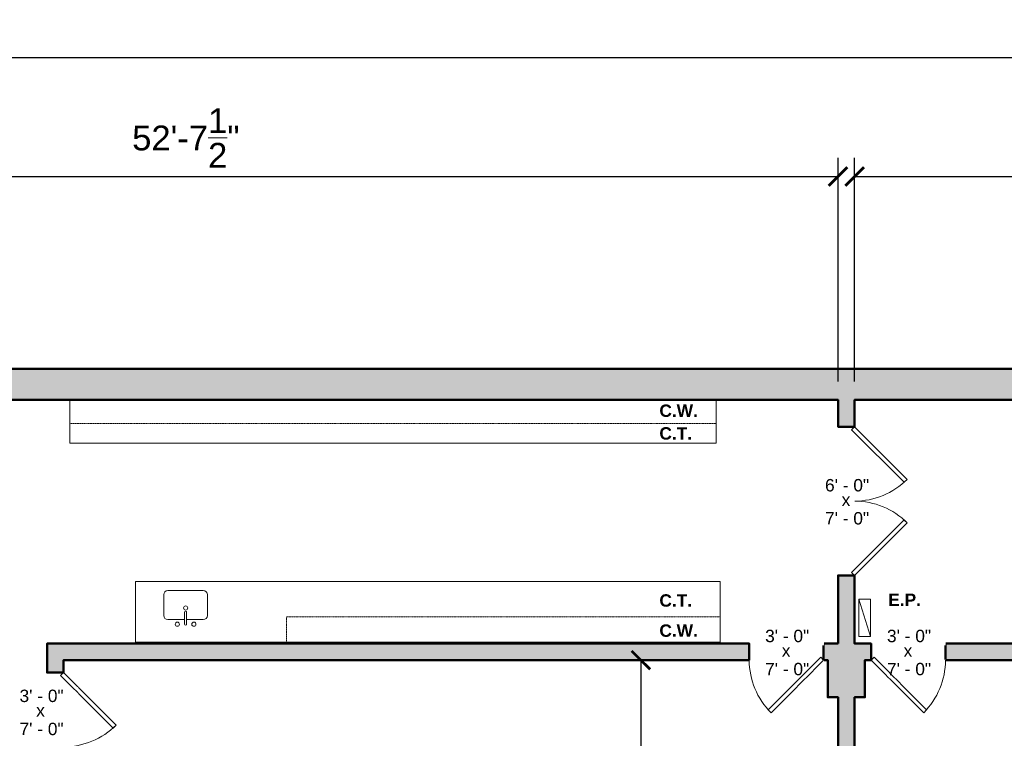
# Model space of a CAD drawing. Header units: inches. Extents: x -2078 to 109126, y -964 to 6385.
# Tile 68 of 137: x 8762 to 9239, y 4864 to 5212. Entities that reach past the tile are written whole.
import ezdxf

# ---------------------------------------------------------------- set-up
doc = ezdxf.new("R2010")
doc.units = ezdxf.units.IN
doc.header["$MEASUREMENT"] = 0
doc.linetypes.add('HIDDEN2', pattern=[0.1875, 0.125, -0.0625])
for name, color, linetype, lineweight in [('A-ANNO', 2, 'Continuous', 5), ('A-ANNO-DIMS', 1, 'Continuous', 9), ('A-CASE', 4, 'Continuous', 9), ('A-DOOR', 1, 'Continuous', 18), ('A-EQPT', 150, 'Continuous', 9), ('A-FIXT', 150, 'Continuous', 9), ('A-WALL', 3, 'Continuous', 40)]:
    doc.layers.add(name, color=color, linetype=linetype, lineweight=lineweight)
doc.layers.add('A-HATCH', color=9, linetype='Continuous')
doc.styles.add('Arial_1', font='arial.ttf', dxfattribs={"height": 0.0625})
doc.styles.add('Arial_2', font='arial.ttf', dxfattribs={"height": 3})
doc.styles.add('Arial_B', font='arialbd.ttf', dxfattribs={"height": 4.5})
doc.styles.add('Jay Cad', font='arial.ttf', dxfattribs={"height": 0.125})
doc.dimstyles.new('Jay Cad - DIMS', dxfattribs={"dimtxt": 0.125, "dimasz": 0.09375, "dimexe": 0.09375, "dimexo": 0.09375, "dimgap": 0.046875, "dimtad": 1, "dimdec": 1, "dimzin": 0, "dimdsep": 46, "dimlunit": 4, "dimtxsty": 'Jay Cad', "dimblk": 'ARCHTICK', "dimcen": 0.09, "dimclrd": 1, "dimclre": 1, "dimclrt": 256, "dimadec": 0, "dimazin": 0, "dimtfac": 1, "dimtdec": 1, "dimtofl": 0, "dimtmove": 1, "dimatfit": 3, "dimfxl": 1, "dimtolj": 1, "dimtzin": 0, "dimarcsym": 0})

# ---------------------------------------------------------------- blocks, each defined once
blk = doc.blocks.new('JC_DOOR_SINGLE PANEL - SINGLE DOOR-1459075-Munger Science Center _ Ahmanson Lecture Hall-1st Floor')
at = {"layer": 'A-DOOR', "lineweight": 20}
for p, q in [((-7.46, 29.46), (-8.87, 28.04)), ((18, 4), (-7.46, 29.46)), ((-8.87, 28.04), (16.59, 2.59)), ((16.59, 2.59), (18, 4))]:
    blk.add_line(p, q, dxfattribs=at)
at = {"layer": 'A-DOOR', "lineweight": 9}
blk.add_arc((18, 4), 36, 135, 180, dxfattribs=at)
blk = doc.blocks.new('JC_DOOR_SINGLE PANEL - SINGLE DOOR-1469616-Munger Science Center _ Ahmanson Lecture Hall-1st Floor')
at = {"layer": 'A-DOOR', "lineweight": 20}
for p, q in [((-8.87, -28.04), (16.59, -2.59)), ((18, -4), (-7.46, -29.46)), ((16.59, -2.59), (18, -4)), ((-7.46, -29.46), (-8.87, -28.04))]:
    blk.add_line(p, q, dxfattribs=at)
at = {"layer": 'A-DOOR', "lineweight": 9}
blk.add_arc((18, -4), 36, 180, 225, dxfattribs=at)
blk = doc.blocks.new('JC_KITCHEN SINK - SINK-1465548-Munger Science Center _ Ahmanson Lecture Hall-1st Floor')
at = {"layer": 'A-FIXT'}
for p, q in [((-9.95, -3.64), (-9.95, 6.45)), ((-7.95, 8.45), (9.19, 8.45)), ((11.19, 6.45), (11.19, -3.64)), ((0.12, -7.89), (0.12, -2.09)), ((1.12, -7.89), (1.12, -2.09)), ((0.12, -5.64), (-7.95, -5.64)), ((9.19, -5.64), (1.12, -5.64))]:
    blk.add_line(p, q, dxfattribs=at)
for centre, radius, start, end in [((-7.95, 6.45), 2, 90, 180), ((9.19, 6.45), 2, 360, 90), ((0.62, 0), 1, 360, 180), ((0.62, 0), 1, 180, 0), ((-7.95, -3.64), 2, 180, 270), ((0.62, -2.09), 0.5, 360, 180), ((9.19, -3.64), 2, 270, 0), ((-3.38, -7.89), 1, 360, 180), ((-3.38, -7.89), 1, 180, 0), ((0.62, -7.89), 0.5, 180, 0), ((4.62, -7.89), 1, 0, 180), ((4.62, -7.89), 1, 180, 0)]:
    blk.add_arc(centre, radius, start, end, dxfattribs=at)
blk = doc.blocks.new('JC_DOUBLE DOOR - DOUBLE DOOR-1607967-Munger Science Center _ Ahmanson Lecture Hall-1st Floor')
at = {"layer": 'A-DOOR', "lineweight": 20}
for p, q in [((-36, 4), (-10.54, 29.46)), ((-10.54, 29.46), (-9.13, 28.04)), ((10.54, 29.46), (9.13, 28.04)), ((36, 4), (10.54, 29.46)), ((-9.13, 28.04), (-34.59, 2.59)), ((9.13, 28.04), (34.59, 2.59)), ((-34.59, 2.59), (-36, 4)), ((34.59, 2.59), (36, 4))]:
    blk.add_line(p, q, dxfattribs=at)
at = {"layer": 'A-DOOR', "lineweight": 9}
for centre, start, end in [((-36, 4), 0, 45), ((36, 4), 135, 180)]:
    blk.add_arc(centre, 36, start, end, dxfattribs=at)
blk = doc.blocks.new('JC- existing door Tag_quad - JC- existing door Tag_quad-839775-Munger Science Center _ Ahmanson Lecture Hall-1st Floor')
at = {"layer": 'A-ANNO', "insert": (-0.0234, 0.0378), "char_height": 0.0625, "width": 0.0505, "attachment_point": 1, "style": 'Arial_1', "bg_fill": 3, "box_fill_scale": 1.25, "bg_fill_color": 256, "bg_fill_true_color": 13158600, "bg_fill_transparency": 0}
blk.add_mtext('x', dxfattribs=at)
blk = doc.blocks.new('_ArchTick')
at = {"color": 0, "linetype": 'ByBlock', "const_width": 0.15}
blk.add_lwpolyline([(-0.5, -0.5), (0.5, 0.5)], dxfattribs=at)
blk = doc.blocks.new('*D3301')
at = {"layer": 'A-ANNO-DIMS', "color": 1, "lineweight": -2, "transparency": 16777216}
for p, q in [((9166.06, 5036.69), (9166.06, 5144.89)), ((10710.06, 5036.69), (10710.06, 5144.89)), ((9166.06, 5135.89), (10710.06, 5135.89))]:
    blk.add_line(p, q, dxfattribs=at)
at = {"layer": 'Defpoints', "color": 0, "transparency": 16777216}
for p in [(10710.06, 5135.89), (9166.06, 5027.69), (10710.06, 5027.69)]:
    blk.add_point(p, dxfattribs=at)
at = {"layer": 'A-ANNO-DIMS', "color": 1, "lineweight": -2, "transparency": 16777216, "xscale": 9, "yscale": 9, "zscale": 9, "rotation": 180}
blk.add_blockref('_ArchTick', (9166.06, 5135.89), dxfattribs=at)
at = {"layer": 'A-ANNO-DIMS', "color": 1, "lineweight": -2, "transparency": 16777216, "xscale": 9, "yscale": 9, "zscale": 9}
blk.add_blockref('_ArchTick', (10710.06, 5135.89), dxfattribs=at)
at = {"layer": 'A-ANNO-DIMS', "color": 2, "transparency": 16777216, "insert": (9938.06, 5146.51), "char_height": 12, "width": 1.1478, "attachment_point": 5, "style": 'Jay Cad'}
blk.add_mtext('\\A1;128\'-8"', dxfattribs=at)
blk = doc.blocks.new('*D3302')
at = {"layer": 'A-ANNO-DIMS', "color": 1, "lineweight": -2, "transparency": 16777216}
for p, q in [((8526.53, 5036.69), (8526.53, 5144.89)), ((9158.06, 5036.69), (9158.06, 5144.89)), ((8526.53, 5135.89), (9158.06, 5135.89))]:
    blk.add_line(p, q, dxfattribs=at)
at = {"layer": 'Defpoints', "color": 0, "transparency": 16777216}
for p in [(9158.06, 5135.89), (8526.53, 5027.69), (9158.06, 5027.69)]:
    blk.add_point(p, dxfattribs=at)
at = {"layer": 'A-ANNO-DIMS', "color": 1, "lineweight": -2, "transparency": 16777216, "xscale": 9, "yscale": 9, "zscale": 9, "rotation": 180}
blk.add_blockref('_ArchTick', (8526.53, 5135.89), dxfattribs=at)
at = {"layer": 'A-ANNO-DIMS', "color": 1, "lineweight": -2, "transparency": 16777216, "xscale": 9, "yscale": 9, "zscale": 9}
blk.add_blockref('_ArchTick', (9158.06, 5135.89), dxfattribs=at)
at = {"layer": 'A-ANNO-DIMS', "color": 2, "transparency": 16777216, "insert": (8842.29, 5154.54), "char_height": 12, "width": 1.4974, "attachment_point": 5, "style": 'Jay Cad'}
blk.add_mtext('\\A1;52\'-7{\\H1x;\\S1/2;}"', dxfattribs=at)
blk = doc.blocks.new('*D3308')
at = {"layer": 'A-ANNO-DIMS', "color": 1, "lineweight": -2, "transparency": 16777216}
for p, q in [((8526.53, 5036.69), (8526.53, 5202.47)), ((10977.56, 4932.69), (10977.56, 5202.47)), ((8526.53, 5193.47), (10977.56, 5193.47))]:
    blk.add_line(p, q, dxfattribs=at)
at = {"layer": 'Defpoints', "color": 0, "transparency": 16777216}
for p in [(10977.56, 5193.47), (8526.53, 5027.69), (10977.56, 4923.69)]:
    blk.add_point(p, dxfattribs=at)
at = {"layer": 'A-ANNO-DIMS', "color": 1, "lineweight": -2, "transparency": 16777216, "xscale": 9, "yscale": 9, "zscale": 9, "rotation": 180}
blk.add_blockref('_ArchTick', (8526.53, 5193.47), dxfattribs=at)
at = {"layer": 'A-ANNO-DIMS', "color": 1, "lineweight": -2, "transparency": 16777216, "xscale": 9, "yscale": 9, "zscale": 9}
blk.add_blockref('_ArchTick', (10977.56, 5193.47), dxfattribs=at)
at = {"layer": 'A-ANNO-DIMS', "color": 2, "transparency": 16777216, "insert": (9752.04, 5204.1), "char_height": 12, "width": 1.1478, "attachment_point": 5, "style": 'Jay Cad'}
blk.add_mtext('\\A1;204\'-3"', dxfattribs=at)
blk = doc.blocks.new('*D3314')
at = {"layer": 'A-ANNO-DIMS', "color": 1, "lineweight": -2, "transparency": 16777216}
for p, q in [((9062.06, 4901.69), (9053.57, 4901.69)), ((9062.57, 4901.69), (9062.57, 4568.69)), ((9062.06, 4568.69), (9053.57, 4568.69))]:
    blk.add_line(p, q, dxfattribs=at)
at = {"layer": 'Defpoints', "color": 0, "transparency": 16777216}
for p in [(9071.06, 4901.69), (9062.57, 4568.69), (9071.06, 4568.69)]:
    blk.add_point(p, dxfattribs=at)
at = {"layer": 'A-ANNO-DIMS', "color": 1, "lineweight": -2, "transparency": 16777216, "xscale": 9, "yscale": 9, "zscale": 9}
for p, rotation in [((9062.57, 4901.69), 90), ((9062.57, 4568.69), 270)]:
    blk.add_blockref('_ArchTick', p, dxfattribs=dict(at, rotation=rotation))
at = {"layer": 'A-ANNO-DIMS', "color": 2, "transparency": 16777216, "insert": (9051.94, 4735.19), "char_height": 12, "width": 0.9747, "attachment_point": 5, "rotation": 90, "style": 'Jay Cad'}
blk.add_mtext('\\A1;27\'-9"', dxfattribs=at)

msp = doc.modelspace()

# ---------------------------------------------------------------- linework, layer by layer
at = {"layer": 'A-CASE'}
for p, q in [((8786.058, 5027.692), (8786.058, 5006.692)), ((9099.058, 5027.692), (9099.058, 5006.692)), ((8786.058, 5006.692), (9099.058, 5006.692)), ((9100.957, 4939.692), (8817.957, 4939.692)), ((8817.957, 4939.692), (8817.957, 4909.718)), ((9100.957, 4939.692), (9100.957, 4909.692)), ((8817.957, 4910.442), (9100.957, 4910.442))]:
    msp.add_line(p, q, dxfattribs=at)
at = {"layer": 'A-CASE', "linetype": 'HIDDEN2'}
for p, q in [((8786.058, 5016.195), (9099.058, 5016.195)), ((8890.957, 4922.692), (8890.957, 4909.692)), ((8890.957, 4922.692), (9100.957, 4922.692))]:
    msp.add_line(p, q, dxfattribs=at)
at = {"layer": 'A-EQPT'}
for p, q in [((9168.058, 4931.192), (9173.84, 4931.192)), ((9168.058, 4913.192), (9168.058, 4931.192)), ((9173.84, 4913.192), (9168.058, 4931.192)), ((9173.84, 4931.192), (9173.84, 4913.192)), ((9173.84, 4913.192), (9168.058, 4913.192))]:
    msp.add_line(p, q, dxfattribs=at)
at = {"layer": 'A-WALL', "lineweight": 50}
for points in [[(9166.058, 4614.692), (9166.058, 4883.692), (9171.058, 4883.692), (9171.058, 4901.692), (9174.058, 4901.692), (9174.058, 4909.692), (9166.058, 4909.692), (9166.058, 4942.692), (9158.058, 4942.692), (9158.058, 4909.692)], [(9158.058, 4909.692), (9151.058, 4909.692), (9151.058, 4901.692), (9153.058, 4901.692), (9153.058, 4883.692), (9158.058, 4883.692), (9158.058, 4614.692)]]:
    msp.add_lwpolyline(points, dxfattribs=at)
for points in [[(9115.058, 4901.692), (9115.058, 4909.692), (8775.058, 4909.692), (8775.058, 4895.692), (8783.058, 4895.692), (8783.058, 4901.692)], [(9499.558, 4901.692), (9499.558, 4909.692), (9210.058, 4909.692), (9210.058, 4901.692)]]:
    msp.add_lwpolyline(points, close=True, dxfattribs=at)

# ---------------------------------------------------------------- block references
at = {"layer": 'A-FIXT'}
msp.add_blockref('JC_KITCHEN SINK - SINK-1465548-Munger Science Center _ Ahmanson Lecture Hall-1st Floor', (8841.545, 4926.967), dxfattribs=at)

# ---------------------------------------------------------------- texts
at = {"layer": 'A-ANNO', "char_height": 6, "attachment_point": 1, "style": 'Arial_B'}
for s, insert, width in [('C.W.', (9071.553, 5025.476), 23.634), ('C.T.', (9071.553, 5014.484), 19.998), ('C.T.', (9071.553, 4933.58), 19.998), ('E.P.', (9182.361, 4933.934), 19.998), ('C.W.', (9071.553, 4918.976), 23.634)]:
    msp.add_mtext(s, dxfattribs=dict(at, insert=insert, width=width))
at = {"layer": 'A-ANNO', "char_height": 6, "width": 26.967, "attachment_point": 1, "style": 'Arial_2', "bg_fill": 3, "box_fill_scale": 1.25, "bg_fill_color": 256, "bg_fill_true_color": 13158600, "bg_fill_transparency": 0}
for s, insert in [('6\' - 0"', (9151.749, 4989.398)), ('7\' - 0"', (9151.749, 4973.375)), ('3\' - 0"', (9122.749, 4916.398)), ('3\' - 0"', (9181.749, 4916.398)), ('7\' - 0"', (9122.749, 4900.375)), ('7\' - 0"', (9181.749, 4900.375)), ('3\' - 0"', (8761.749, 4887.398)), ('7\' - 0"', (8761.749, 4871.375))]:
    msp.add_mtext(s, dxfattribs=dict(at, insert=insert))

# ---------------------------------------------------------------- dimensions: what is measured, and where the dimension line sits
at = {"layer": 'A-ANNO-DIMS'}
for base, p1, p2, picture, middle in [((9158.058, 5135.886), (8526.53, 5027.692), (9158.058, 5027.692), '*D3302', (8842.294, 5154.537)), ((10710.058, 5135.886), (9166.058, 5027.692), (10710.058, 5027.692), '*D3301', (9938.058, 5146.513))]:
    dim = msp.add_linear_dim(base=base, p1=p1, p2=p2, dimstyle='Jay Cad - DIMS', override={"dimclrt": 2}, dxfattribs=at)
    dim.commit()
    dim.dimension.update_dxf_attribs({"geometry": picture, "text_midpoint": middle})
dim = msp.add_linear_dim(base=(9062.571, 4568.692), p1=(9071.057, 4901.692), p2=(9071.057, 4568.692), angle=90, dimstyle='Jay Cad - DIMS', override={"dimclrt": 2}, dxfattribs=at)
dim.commit()
dim.dimension.update_dxf_attribs({"geometry": '*D3314', "text_midpoint": (9051.944, 4735.192)})

# ---------------------------------------------------------------- next in the draw order: hatches: boundary and pattern name
at = {"layer": 'A-HATCH'}
h = msp.add_hatch(color=256, dxfattribs=at)
h.dxf.hatch_style = 1
h.paths.add_polyline_path([(7442.991, 4443.066), (7810.847, 4519.174), (7832.61, 4527.095), (7823.924, 4549.725), (7859.83, 4562.794), (7868.12, 4540.019), (7892.552, 4548.912), (7890.158, 4555.49), (7872.303, 4548.991), (7863.753, 4572.483), (7857.175, 4570.089), (7857.778, 4568.432), (7816.134, 4553.274), (7824.462, 4531.578), (7808.931, 4525.925), (7476.345, 4457.115), (7475.837, 4458.511), (7848.428, 4594.123), (7848.967, 4592.642), (7855.544, 4595.036), (7852.269, 4604.035), (7678.423, 4540.76), (7658.154, 4596.449), (7648.757, 4593.029), (7656.731, 4571.122), (7599.879, 4550.43), (7594.228, 4565.956), (7455.154, 4515.337), (7457.206, 4509.699), (7469.086, 4477.058), (7478.721, 4467.726), (7473.212, 4465.721), (7466.659, 4463.335), (7411.157, 4443.134), (7398.6, 4439.096), (7411.056, 4404.872), (7436.487, 4414.128), (7437.341, 4409.241), (7438.216, 4404.358), (7449.009, 4406.49), (7445.851, 4424.754)], flags=17)
h.paths.add_polyline_path([(7305.921, 4509.999), (7635.338, 4629.897), (7636.444, 4626.858), (7645.841, 4630.278), (7643.538, 4636.606), (7690.993, 4653.878), (7688.599, 4660.456), (7641.144, 4643.184), (7621.136, 4698.156), (7708.058, 4729.792), (7728.066, 4674.82), (7722.428, 4672.768), (7724.822, 4666.19), (7737.038, 4670.637), (7714.635, 4732.187), (8526.53, 5027.692), (9158.058, 5027.692), (9158.058, 5014.692), (9166.058, 5014.692), (9166.058, 5027.692), (10710.058, 5027.692), (10710.058, 4967.192), (10718.058, 4967.192), (10718.058, 4990.417), (10787.566, 4990.417), (10787.566, 4977.605), (10953.618, 4977.605), (10953.618, 4983.605), (10793.566, 4983.605), (10793.566, 4996.417), (10718.058, 4996.417), (10718.058, 5042.692), (8550.199, 5042.692), (7613.446, 4701.742), (7637.045, 4636.903), (7298.242, 4513.589), (7442.023, 4116.122), (7430.522, 4111.961), (7430.522, 3959.561), (7442.522, 3959.561), (7442.522, 4109.922), (7449.706, 4112.521)])
h.paths.add_polyline_path([(7455.986, 4371.173), (7445.194, 4369.041, 0.0691577), (7553.668, 4070.742), (7563.309, 4076.04, -0.0690822)], flags=17)
h.paths.add_polyline_path([(7589.831, 4028.68), (7580.647, 4044.49), (7571.005, 4039.192), (7573.37, 4035.064), (7575.752, 4030.945), (7550.14, 4021.623), (7562.639, 3987.281), (7652.949, 4020.151), (7651.19, 4024.983), (7693.927, 4047.907), (7698.054, 4036.567), (7855.922, 4094.027), (7850.282, 4109.525), (7893.018, 4132.449), (7901.028, 4110.444), (7991.238, 4143.278), (7972.966, 4193.48), (7978.369, 4195.446), (7974.265, 4206.723), (7931.078, 4191.004), (7599.267, 4013.018)], flags=17)
h.paths.add_polyline_path([(7962.832, 4604.342), (7960.438, 4610.919), (7936.006, 4602.027), (7925.745, 4630.218), (7910.71, 4624.745), (7930.564, 4570.196), (7923.986, 4567.802), (7926.381, 4561.224), (7932.958, 4563.619), (8052.495, 4235.196), (8041.923, 4231.348), (8046.027, 4220.072), (8051.9, 4222.21), (8119.518, 4036.432), (8139.251, 4043.615), (8054.516, 4276.423), (8083.646, 4287.026), (8081.594, 4292.664), (8052.464, 4282.062), (7938.4, 4595.449)], flags=17)
h.paths.add_polyline_path([(8154.984, 4000.389), (8135.251, 3993.206), (8144.058, 3969.009), (8186.344, 3984.4), (8183.608, 3991.918), (8161.055, 3983.709)], flags=17)
h.paths.add_polyline_path([(8250.711, 4007.832), (8235.676, 4002.36), (8232.942, 4009.874), (8223.075, 4006.282), (8225.811, 3998.765), (8228.16, 3999.62), (8236.189, 3977.562), (8258.741, 3985.77)], flags=17)
h.paths.add_polyline_path([(8453.557, 4082.059), (8456.846, 4083.256), (8454.11, 4090.774), (8443.304, 4086.841), (8446.168, 4078.972), (8431.132, 4073.5), (8439.302, 4051.054, 0.0010681), (8439.906, 4051.709), (8461.715, 4059.647)], flags=17)
h.paths.add_polyline_path([(8507.849, 4153.642), (8634.189, 4199.626), (8601.965, 4288.161), (8647.588, 4304.767), (8640.677, 4323.755), (8642.557, 4324.439), (8639.479, 4332.896), (8637.599, 4332.212), (8564.749, 4532.366), (8556.292, 4529.288), (8565.013, 4505.326), (8549.978, 4499.854), (8551.688, 4495.155), (8566.723, 4500.628), (8631.194, 4323.496), (8480.843, 4268.772), (8429.359, 4410.223), (8425.601, 4408.855), (8391.408, 4502.797), (8484.908, 4536.828), (8506.113, 4478.567), (8509.872, 4479.935), (8485.246, 4547.593), (8542.098, 4568.286), (8543.979, 4563.117), (8552.436, 4566.195), (8546.28, 4583.11), (8537.823, 4580.032), (8539.704, 4574.863), (8482.894, 4554.186), (8458.097, 4622.314), (8454.338, 4620.946), (8475.715, 4562.215), (8382.174, 4528.169), (8347.288, 4624.018), (8405.549, 4645.223), (8402.222, 4654.364), (8395.644, 4651.97), (8396.577, 4649.407), (8344.894, 4630.595), (8330.529, 4670.063), (8382.212, 4688.874), (8383.331, 4685.799), (8389.909, 4688.193), (8372.715, 4735.433), (8468.564, 4770.319), (8515.152, 4642.32), (8500.018, 4636.811), (8501.728, 4632.113), (8516.862, 4637.621), (8525.51, 4613.861), (8533.967, 4616.939), (8462.454, 4813.42), (8455.876, 4811.026), (8467.365, 4779.461), (8363.059, 4741.496), (8379.818, 4695.452), (8320.617, 4673.904), (8261.106, 4837.411), (8424.612, 4896.922), (8443.563, 4844.855), (8450.141, 4847.249), (8443.985, 4864.163), (8441.166, 4863.137), (8428.371, 4898.29), (8434.009, 4900.342), (8431.615, 4906.92), (8253.073, 4841.937), (8293.089, 4731.995), (8286.511, 4729.6), (8288.905, 4723.023), (8293.604, 4724.733), (8407.667, 4411.345), (8401.09, 4408.951), (8403.142, 4403.313), (8409.72, 4405.707), (8516.13, 4113.347), (8493.577, 4105.139), (8496.313, 4097.621), (8524.504, 4107.882)], flags=17)
h.paths.add_polyline_path([(8255.076, 4710.71), (8252.682, 4717.288), (7994.267, 4623.232), (7996.661, 4616.654)], flags=17)
h.paths.add_polyline_path([(8544.558, 4902.692), (8675.058, 4902.692), (8675.058, 4842.192), (8607.558, 4842.192), (8607.558, 4835.192), (8664.058, 4835.192), (8664.058, 4788.192), (8666.246, 4788.192), (8666.246, 4830.192), (8667.871, 4830.192), (8667.871, 4788.192), (8670.058, 4788.192), (8670.058, 4835.192), (8775.058, 4835.192), (8775.058, 4734.589), (8670.058, 4734.589), (8670.058, 4745.192), (8664.058, 4745.192), (8664.058, 4697.81), (8594.61, 4672.533), (8650.359, 4519.363), (8656.937, 4521.757), (8603.582, 4668.349), (8683.917, 4697.589), (8683.917, 4728.589), (8775.058, 4728.589), (8775.058, 4484.936), (8682.589, 4451.28), (8669.25, 4487.928), (8662.672, 4485.534), (8680.286, 4437.14), (8686.864, 4439.534), (8684.641, 4445.642), (8775.058, 4478.551), (8775.058, 4295.692), (8751.15, 4295.692), (8750.742, 4296.791), (8745.118, 4294.7), (8747.724, 4287.692), (8802.058, 4287.692), (8802.058, 4295.692), (8782.058, 4295.692), (8782.058, 4561.692), (8812.058, 4561.692), (8812.058, 4568.692), (8783.058, 4568.692), (8783.058, 4859.692), (8775.058, 4859.692), (8775.058, 4857.692), (8767.058, 4857.692), (8767.058, 4840.192), (8683.058, 4840.192), (8683.058, 4909.692), (8517.676, 4909.692), (8508.549, 4934.922), (8499.273, 4931.546), (8501.667, 4924.968), (8506.232, 4926.629), (8519.012, 4891.3), (8516.191, 4890.279), (8536.119, 4835.192), (8571.558, 4835.192), (8571.558, 4842.192), (8544.558, 4842.192)], flags=17)
h.paths.add_polyline_path([(8725.65, 4364.26), (8715.594, 4360.6), (8699.177, 4405.705), (8692.599, 4403.311), (8709.016, 4358.205), (8707.136, 4357.521), (8710.215, 4349.064), (8723.149, 4353.772), (8732.569, 4328.442), (8738.193, 4330.533)], flags=16)
h.paths.add_polyline_path([(8871.558, 4273.692), (8855.058, 4273.692), (8855.058, 4295.692), (8844.058, 4295.692), (8844.058, 4287.692), (8847.058, 4287.692), (8847.058, 4263.692), (8871.558, 4263.692)], flags=17)
h.paths.add_polyline_path([(9088.058, 4287.692), (9090.058, 4287.692), (9090.058, 4295.692), (9079.058, 4295.692), (9079.058, 4273.692), (9063.558, 4273.692), (9063.558, 4263.692), (9088.058, 4263.692)], flags=17)
h.paths.add_polyline_path([(9171.058, 4315.692), (9166.058, 4315.692), (9166.058, 4594.692), (9171.058, 4594.692), (9171.058, 4614.692), (9166.058, 4614.692), (9166.058, 4883.692), (9171.058, 4883.692), (9171.058, 4901.692), (9174.058, 4901.692), (9174.058, 4909.692), (9166.058, 4909.692), (9166.058, 4942.692), (9158.058, 4942.692), (9158.058, 4909.692), (9151.058, 4909.692), (9151.058, 4901.692), (9153.058, 4901.692), (9153.058, 4883.692), (9158.058, 4883.692), (9158.058, 4614.692), (9153.058, 4614.692), (9153.058, 4594.692), (9158.058, 4594.692), (9158.058, 4568.692), (9151.058, 4568.692), (9151.058, 4561.692), (9158.058, 4561.692), (9158.058, 4315.692), (9153.058, 4315.692), (9153.058, 4295.692), (9132.058, 4295.692), (9132.058, 4287.692), (9192.058, 4287.692), (9192.058, 4295.692), (9171.058, 4295.692)], flags=17)
h.paths.add_polyline_path([(9260.058, 4273.692), (9243.058, 4273.692), (9243.058, 4295.692), (9234.058, 4295.692), (9234.058, 4263.692), (9260.058, 4263.692)], flags=17)
h.paths.add_polyline_path([(9475.558, 4287.692), (9478.558, 4287.692), (9478.558, 4295.692), (9466.558, 4295.692), (9466.558, 4273.692), (9452.058, 4273.692), (9452.058, 4263.692), (9475.558, 4263.692)], flags=17)
h.paths.add_polyline_path([(9577.558, 4295.692), (9556.558, 4295.692), (9556.558, 4901.692), (9562.558, 4901.692), (9562.558, 4909.692), (9535.558, 4909.692), (9535.558, 4901.692), (9541.558, 4901.692), (9541.558, 4295.692), (9520.558, 4295.692), (9520.558, 4287.692), (9577.558, 4287.692)], flags=17)
h.paths.add_polyline_path([(9646.058, 4273.692), (9630.058, 4273.692), (9630.058, 4295.692), (9619.558, 4295.692), (9619.558, 4287.692), (9623.058, 4287.692), (9623.058, 4263.692), (9646.058, 4263.692)], flags=17)
h.paths.add_polyline_path([(9862.058, 4287.692), (9865.058, 4287.692), (9865.058, 4295.692), (9854.058, 4295.692), (9854.058, 4273.692), (9838.058, 4273.692), (9838.058, 4263.692), (9862.058, 4263.692)], flags=17)
h.paths.add_polyline_path([(9964.058, 4295.692), (9943.058, 4295.692), (9943.058, 4315.692), (9938.058, 4315.692), (9938.058, 4595.692), (9943.058, 4595.692), (9943.058, 4615.692), (9938.058, 4615.692), (9938.058, 4883.692), (9943.058, 4883.692), (9943.058, 4901.692), (9946.058, 4901.692), (9946.058, 4909.692), (9923.058, 4909.692), (9923.058, 4901.692), (9926.058, 4901.692), (9926.058, 4883.692), (9931.058, 4883.692), (9931.058, 4615.692), (9926.058, 4615.692), (9926.058, 4595.692), (9931.058, 4595.692), (9931.058, 4315.692), (9926.058, 4315.692), (9926.058, 4295.692), (9907.058, 4295.692), (9907.058, 4287.692), (9964.058, 4287.692)], flags=17)
h.paths.add_polyline_path([(10033.058, 4273.692), (10018.058, 4273.692), (10018.058, 4295.692), (10006.058, 4295.692), (10006.058, 4287.692), (10009.058, 4287.692), (10009.058, 4263.692), (10033.058, 4263.692)], flags=17)
h.paths.add_polyline_path([(10248.558, 4287.692), (10251.558, 4287.692), (10251.558, 4295.692), (10239.558, 4295.692), (10239.558, 4273.692), (10225.058, 4273.692), (10225.058, 4263.692), (10248.558, 4263.692)], flags=17)
h.paths.add_polyline_path([(10335.558, 4503.192), (10362.058, 4503.192), (10362.058, 4512.192), (10360.058, 4512.192), (10360.058, 4525.192), (10330.558, 4525.192), (10330.558, 4901.692), (10336.558, 4901.692), (10336.558, 4909.692), (10308.558, 4909.692), (10308.558, 4901.692), (10314.558, 4901.692), (10314.558, 4295.692), (10293.558, 4295.692), (10293.558, 4287.692), (10335.558, 4287.692)], flags=17)
h.paths.add_polyline_path([(10431.058, 4525.192), (10406.058, 4525.192), (10406.058, 4512.192), (10404.058, 4512.192), (10404.058, 4503.192), (10431.058, 4503.192)], flags=17)
h.paths.add_polyline_path([(10721.558, 4512.192), (10719.558, 4512.192), (10719.558, 4525.192), (10623.058, 4525.192), (10623.058, 4503.192), (10721.558, 4503.192)], flags=17)
h.paths.add_polyline_path([(10887.558, 4525.192), (10765.558, 4525.192), (10765.558, 4512.192), (10763.558, 4512.192), (10763.558, 4503.192), (10887.558, 4503.192)], flags=17)
h.paths.add_polyline_path([(10977.558, 4923.692), (10718.058, 4923.692), (10718.058, 4931.192), (10710.058, 4931.192), (10710.058, 4923.692), (10665.969, 4923.692), (10665.969, 4909.692), (10660.969, 4909.692), (10660.969, 4901.692), (10955.558, 4901.692), (10955.558, 4525.192), (10933.558, 4525.192), (10933.558, 4503.192), (10977.558, 4503.192)])
h.paths.add_polyline_path([(10624.969, 4909.692), (10372.558, 4909.692), (10372.558, 4901.692), (10624.969, 4901.692)], flags=17)
h.paths.add_polyline_path([(10272.558, 4909.692), (9982.058, 4909.692), (9982.058, 4901.692), (10272.558, 4901.692)], flags=17)
h.paths.add_polyline_path([(9887.058, 4909.692), (9598.558, 4909.692), (9598.558, 4901.692), (9887.058, 4901.692)], flags=17)
h.paths.add_polyline_path([(9499.558, 4909.692), (9210.058, 4909.692), (9210.058, 4901.692), (9499.558, 4901.692)], flags=17)
h.paths.add_polyline_path([(9115.058, 4909.692), (8775.058, 4909.692), (8775.058, 4895.692), (8783.058, 4895.692), (8783.058, 4901.692), (9115.058, 4901.692)], flags=17)
h.paths.add_polyline_path([(9109.058, 4568.692), (8848.058, 4568.692), (8848.058, 4561.692), (9109.058, 4561.692)], flags=17)
h.paths.add_polyline_path([(8799.058, 4179.692), (8761.058, 4179.692), (8761.058, 4155.692), (8799.058, 4155.692)], flags=17)
h.paths.add_polyline_path([(9186.058, 4179.692), (9136.058, 4179.692), (9136.058, 4155.692), (9186.058, 4155.692)], flags=17)
h.paths.add_polyline_path([(9575.058, 4179.692), (9525.058, 4179.692), (9525.058, 4155.692), (9575.058, 4155.692)], flags=17)
h.paths.add_polyline_path([(9960.558, 4179.692), (9910.558, 4179.692), (9910.558, 4155.692), (9960.558, 4155.692)], flags=17)
h.paths.add_polyline_path([(10335.558, 4179.692), (10297.558, 4179.692), (10297.558, 4155.692), (10335.558, 4155.692)], flags=17)
h.paths.add_polyline_path([(10769.861, 4431.192), (10716.831, 4431.192), (10716.831, 4407.192), (10769.861, 4407.192)], flags=17)
h.paths.add_polyline_path([(10775.558, 4431.192), (10769.861, 4431.192), (10769.861, 4407.192), (10775.558, 4407.192)], flags=17)
h.paths.add_polyline_path([(10716.831, 4431.192), (10711.558, 4431.192), (10711.558, 4407.192), (10716.831, 4407.192)], flags=17)
h.paths.add_polyline_path([(8363.675, 4388.948), (8361.623, 4394.586), (8121.061, 4307.029), (8123.113, 4301.391)], flags=17)

# ---------------------------------------------------------------- next in the draw order: block references
at = {"layer": 'A-DOOR'}
for name, p, rotation in [('JC_DOUBLE DOOR - DOUBLE DOOR-1607967-Munger Science Center _ Ahmanson Lecture Hall-1st Floor', (9162.058, 4978.692), 269.9999999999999), ('JC_DOOR_SINGLE PANEL - SINGLE DOOR-1459075-Munger Science Center _ Ahmanson Lecture Hall-1st Floor', (9192.058, 4905.692), 180), ('JC_DOOR_SINGLE PANEL - SINGLE DOOR-1469616-Munger Science Center _ Ahmanson Lecture Hall-1st Floor', (8779.058, 4877.692), 89.99999999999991)]:
    msp.add_blockref(name, p, dxfattribs=dict(at, rotation=rotation))
msp.add_blockref('JC_DOOR_SINGLE PANEL - SINGLE DOOR-1469616-Munger Science Center _ Ahmanson Lecture Hall-1st Floor', (9133.058, 4905.692), dxfattribs=at)

# ---------------------------------------------------------------- next in the draw order: dimensions: what is measured, and where the dimension line sits
at = {"layer": 'A-ANNO-DIMS'}
dim = msp.add_linear_dim(base=(10977.558, 5193.465), p1=(8526.53, 5027.692), p2=(10977.558, 4923.692), dimstyle='Jay Cad - DIMS', override={"dimclrt": 2}, dxfattribs=at)
dim.commit()
dim.dimension.update_dxf_attribs({"geometry": '*D3308', "text_midpoint": (9752.044, 5204.096)})

# ---------------------------------------------------------------- next in the draw order: block references
at = {"layer": 'A-ANNO', "xscale": 96, "yscale": 96, "zscale": 96}
for p in [(9162.058, 4978.692), (9133.058, 4905.692), (9192.058, 4905.692), (8772.058, 4876.692)]:
    msp.add_blockref('JC- existing door Tag_quad - JC- existing door Tag_quad-839775-Munger Science Center _ Ahmanson Lecture Hall-1st Floor', p, dxfattribs=at)

# ---------------------------------------------------------------- next in the draw order: linework, layer by layer
at = {"layer": 'A-WALL', "lineweight": 50}
for points in [[(10718.058, 5042.692), (8550.199, 5042.692), (7613.446, 4701.742)], [(7737.038, 4670.637), (7714.635, 4732.187), (8526.53, 5027.692), (9158.058, 5027.692), (9158.058, 5014.692), (9166.058, 5014.692), (9166.058, 5027.692), (10710.058, 5027.692)]]:
    msp.add_lwpolyline(points, dxfattribs=at)

doc.saveas('drawing.dxf')
